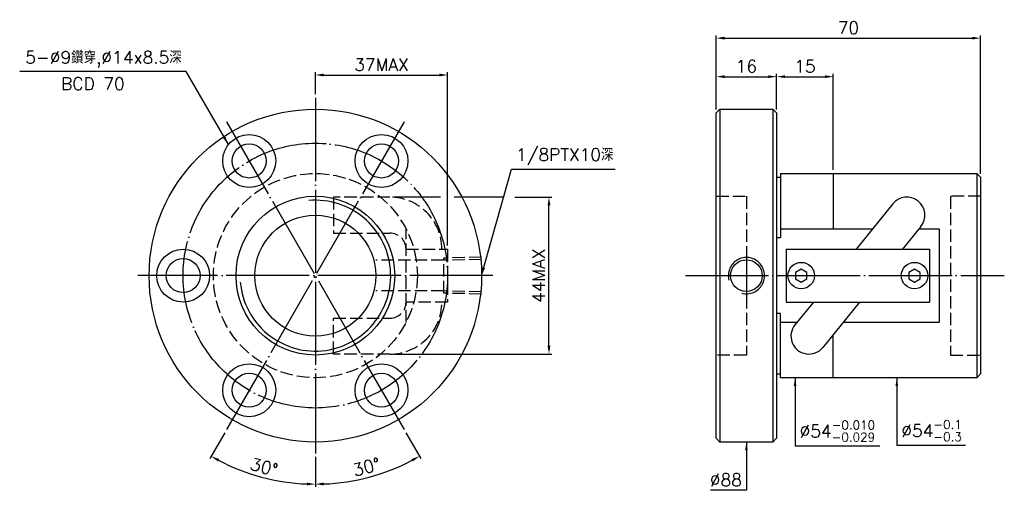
# Model space of a CAD drawing. Header units: millimetres. Extents: x -40 to 220, y 85 to 209.
import ezdxf

# ---------------------------------------------------------------- set-up
doc = ezdxf.new("R2010")
doc.units = ezdxf.units.MM
doc.header["$LTSCALE"] = 1.1
for name, pattern in [('CENTER', [22, 20, -1, 0, -1]), ('DASHED', [4, 3, -1]), ('THIN', [200000, 200000, 0])]:
    doc.linetypes.add(name, pattern=pattern)
for name, color, linetype in [('DIM', 2, 'Continuous'), ('NT', 7, 'Continuous'), ('NT-DIM', 2, 'Continuous'), ('SH', 7, 'Continuous')]:
    doc.layers.add(name, color=color, linetype=linetype)
doc.styles.get("Standard").update_dxf_attribs({"font": 'simplex.shx', "bigfont": 'chineset.shx'})
doc.dimstyles.new('ISO-25', dxfattribs={"dimscale": 1.1, "dimtxt": 3, "dimasz": 2, "dimexe": 0.646, "dimexo": 0.862, "dimgap": 1, "dimtad": 1, "dimdec": 3, "dimdsep": 46, "dimtxsty": 'Standard', "dimcen": 1.5, "dimclrd": 256, "dimclre": 256, "dimclrt": 256, "dimazin": 2, "dimtfac": 1, "dimtdec": 3, "dimtmove": 0, "dimatfit": 3, "dimfxl": 0, "dimtolj": 1, "dimlwd": -1, "dimlwe": -1, "dimarcsym": 0})

# ---------------------------------------------------------------- blocks, each defined once
blk = doc.blocks.new('*D11')
at = {"layer": 'Defpoints', "color": 0}
for p in [(214.22, 204.1), (144.22, 184.3), (214.22, 167.3)]:
    blk.add_point(p, dxfattribs=at)
at = {"layer": 'NT-DIM'}
for p, q in [((144.22, 185.25), (144.22, 204.81)), ((146.42, 204.1), (212.02, 204.1)), ((214.22, 168.25), (214.22, 204.81))]:
    blk.add_line(p, q, dxfattribs=at)
for points in [[(146.42, 204.46), (146.42, 203.73), (144.22, 204.1)], [(212.02, 204.46), (212.02, 203.73), (214.22, 204.1)]]:
    blk.add_solid(points, dxfattribs=at)
at = {"layer": 'NT-DIM', "insert": (179.22, 206.85), "char_height": 3.3, "attachment_point": 5}
blk.add_mtext('\\A1;70', dxfattribs=at)
blk = doc.blocks.new('*D12')
at = {"layer": 'Defpoints', "color": 0}
for p in [(160.22, 193.91), (144.22, 184.3), (160.22, 184.3)]:
    blk.add_point(p, dxfattribs=at)
at = {"layer": 'NT-DIM'}
for p, q in [((144.22, 185.25), (144.22, 194.62)), ((146.42, 193.91), (158.02, 193.91)), ((160.22, 185.25), (160.22, 194.62))]:
    blk.add_line(p, q, dxfattribs=at)
for points in [[(146.42, 194.28), (146.42, 193.55), (144.22, 193.91)], [(158.02, 194.28), (158.02, 193.55), (160.22, 193.91)]]:
    blk.add_solid(points, dxfattribs=at)
at = {"layer": 'NT-DIM', "insert": (152.22, 196.66), "char_height": 3.3, "attachment_point": 5}
blk.add_mtext('\\A1;16', dxfattribs=at)
blk = doc.blocks.new('*D31')
at = {"layer": 'Defpoints', "color": 0}
for p in [(57.86, 162.05), (99.95, 162.05), (57.86, 120.56)]:
    blk.add_point(p, dxfattribs=at)
at = {"layer": 'DIM'}
for p, q in [((99.95, 122.76), (99.95, 159.85)), ((58.8, 120.56), (100.66, 120.56))]:
    blk.add_line(p, q, dxfattribs=at)
for points in [[(99.58, 159.85), (100.32, 159.85), (99.95, 162.05)], [(99.58, 122.76), (100.32, 122.76), (99.95, 120.56)]]:
    blk.add_solid(points, dxfattribs=at)
at = {"layer": 'DIM', "insert": (97.2, 141.3), "char_height": 3.3, "attachment_point": 5, "rotation": 90}
blk.add_mtext('\\A1;44MAX', dxfattribs=at)
blk = doc.blocks.new('*D32')
at = {"layer": 'Defpoints', "color": 0}
for p in [(73.1, 194.35), (38.1, 188.3), (73.1, 148.3)]:
    blk.add_point(p, dxfattribs=at)
at = {"layer": 'DIM'}
for p, q in [((38.1, 189.25), (38.1, 195.06)), ((40.3, 194.35), (70.9, 194.35)), ((73.1, 149.25), (73.1, 195.06))]:
    blk.add_line(p, q, dxfattribs=at)
for points in [[(40.3, 194.72), (40.3, 193.98), (38.1, 194.35)], [(70.9, 194.72), (70.9, 193.98), (73.1, 194.35)]]:
    blk.add_solid(points, dxfattribs=at)
at = {"layer": 'DIM', "insert": (55.6, 197.1), "char_height": 3.3, "attachment_point": 5}
blk.add_mtext('\\A1;37MAX', dxfattribs=at)
blk = doc.blocks.new('*D33')
at = {"layer": 'Defpoints', "color": 0}
for p in [(38.1, 188.3), (61.6, 182.01), (14.6, 100.6), (38.1, 94.3), (19.24, 89.5)]:
    blk.add_point(p, dxfattribs=at)
at = {"layer": 'DIM'}
for p, q in [((14.12, 99.78), (10.17, 92.94)), ((38.1, 93.36), (38.1, 85.46))]:
    blk.add_line(p, q, dxfattribs=at)
blk.add_arc((38.1, 141.3), 55.13, 242.2865, 267.7135, dxfattribs=at)
for points in [[(12.28, 92.18), (12.63, 92.82), (10.53, 93.56)], [(35.9, 86.58), (35.89, 85.85), (38.1, 86.17)]]:
    blk.add_solid(points, dxfattribs=at)
at = {"layer": 'DIM', "insert": (24.54, 90.71), "char_height": 3.3, "attachment_point": 5, "rotation": 345}
blk.add_mtext('\\A1;30°', dxfattribs=at)
blk = doc.blocks.new('*D34')
at = {"layer": 'Defpoints', "color": 0}
for p in [(38.1, 188.3), (14.6, 182.01), (61.6, 100.6), (38.1, 94.3), (47.67, 87.01)]:
    blk.add_point(p, dxfattribs=at)
at = {"layer": 'DIM'}
for p, q in [((62.07, 99.78), (66.02, 92.94)), ((38.1, 93.36), (38.1, 85.46))]:
    blk.add_line(p, q, dxfattribs=at)
blk.add_arc((38.1, 141.3), 55.13, 272.2865, 297.7135, dxfattribs=at)
for points in [[(63.56, 92.82), (63.91, 92.18), (65.66, 93.56)], [(40.3, 85.85), (40.29, 86.58), (38.1, 86.17)]]:
    blk.add_solid(points, dxfattribs=at)
at = {"layer": 'DIM', "insert": (51.65, 90.71), "char_height": 3.3, "attachment_point": 5, "rotation": 15}
blk.add_mtext('\\A1;30°', dxfattribs=at)
blk = doc.blocks.new('*D35')
at = {"layer": 'Defpoints', "color": 0}
for p in [(175.22, 193.91), (160.22, 184.3), (175.22, 168.3)]:
    blk.add_point(p, dxfattribs=at)
at = {"layer": 'DIM'}
for p, q in [((160.22, 185.25), (160.22, 194.62)), ((162.42, 193.91), (173.02, 193.91)), ((175.22, 169.25), (175.22, 194.62))]:
    blk.add_line(p, q, dxfattribs=at)
for points in [[(162.42, 194.28), (162.42, 193.55), (160.22, 193.91)], [(173.02, 194.28), (173.02, 193.55), (175.22, 193.91)]]:
    blk.add_solid(points, dxfattribs=at)
at = {"layer": 'DIM', "insert": (167.72, 196.66), "char_height": 3.3, "attachment_point": 5}
blk.add_mtext('\\A1;15', dxfattribs=at)

msp = doc.modelspace()

# ---------------------------------------------------------------- linework, layer by layer
at = {"layer": 'DIM'}
for p, q in [((71.2336, 162.0464), (58.8032, 162.0464)), ((88.0674, 162.0464), (74.8342, 162.0464)), ((90.8965, 162.0464), (100.6613, 162.0464))]:
    msp.add_line(p, q, dxfattribs=at)
at = {"layer": 'NT', "color": 3, "linetype": 'CENTER'}
for p, q in [((38.0964, 188.305), (38.0964, 94.305)), ((61.5964, 182.0082), (14.5964, 100.6018)), ((14.5964, 182.0082), (61.5964, 100.6018)), ((85.0964, 141.305), (-8.9036, 141.305))]:
    msp.add_line(p, q, dxfattribs=at)
at = {"layer": 'NT', "color": 7, "linetype": 'Continuous'}
for p, q in [((144.2197, 184.305), (145.2197, 185.305)), ((145.2197, 185.305), (145.2197, 97.305)), ((145.2197, 185.305), (159.2197, 185.305)), ((159.2197, 185.305), (159.2197, 97.305)), ((159.2197, 185.305), (160.2197, 184.305)), ((144.2197, 98.305), (144.2197, 184.305)), ((160.2197, 184.305), (160.2197, 98.305)), ((160.2197, 167.305), (161.2197, 167.305)), ((161.2197, 168.305), (213.2197, 168.305)), ((161.2197, 168.305), (161.2197, 151.305)), ((175.2197, 168.305), (175.2197, 153.6743)), ((213.2197, 168.305), (213.2197, 114.305)), ((213.2197, 168.305), (214.2197, 167.305)), ((214.2197, 167.305), (214.2197, 115.305)), ((190.9952, 160.2865), (181.2803, 148.305)), ((198.3743, 154.3034), (193.5107, 148.305)), ((161.2197, 151.305), (160.2197, 151.305)), ((162.7197, 148.305), (200.7197, 148.305)), ((162.7197, 148.305), (162.7197, 134.305)), ((200.7197, 148.305), (200.7197, 134.305)), ((162.7197, 134.305), (200.7197, 134.305)), ((169.9288, 134.305), (165.0652, 128.3065)), ((182.1592, 134.305), (172.4443, 122.3234)), ((161.2197, 131.305), (160.2197, 131.305)), ((161.2197, 114.305), (161.2197, 131.305)), ((175.2197, 114.305), (175.2197, 125.7464)), ((160.2197, 115.305), (161.2197, 115.305)), ((214.2197, 115.305), (213.2197, 114.305)), ((213.2197, 114.305), (161.2197, 114.305)), ((145.2197, 97.305), (144.2197, 98.305)), ((159.2197, 97.305), (145.2197, 97.305)), ((160.2197, 98.305), (159.2197, 97.305))]:
    msp.add_line(p, q, dxfattribs=at)
at = {"layer": 'NT', "color": 1, "linetype": 'DASHED'}
for p, q in [((144.2197, 162.305), (152.2197, 162.305)), ((152.2197, 162.305), (152.2197, 120.305)), ((206.2197, 162.305), (206.2197, 120.305)), ((214.2197, 162.305), (206.2197, 162.305)), ((62.0964, 128.9356), (62.0964, 153.6743)), ((62.0964, 148.305), (73.0964, 148.305)), ((73.0964, 148.305), (73.0964, 134.305)), ((73.0964, 134.305), (62.0964, 134.305)), ((152.2197, 120.305), (144.2197, 120.305)), ((206.2197, 120.305), (214.2197, 120.305))]:
    msp.add_line(p, q, dxfattribs=at)
for points in [[(57.855, 162.0464), (42.9093, 162.0464), (42.9093, 152.5464), (57.855, 152.5464)], [(57.855, 120.5635), (42.9093, 120.5635), (42.9093, 130.0635), (57.855, 130.0635)]]:
    msp.add_lwpolyline(points, dxfattribs=at)
at = {"layer": 'NT', "color": 7, "linetype": 'Continuous'}
for points in [[(161.2197, 153.6743), (185.6338, 153.6743)], [(197.8642, 153.6743), (203.2197, 153.6743), (203.2197, 128.9356), (177.8057, 128.9356)], [(165.5753, 128.9356), (161.2197, 128.9356)]]:
    msp.add_lwpolyline(points, dxfattribs=at)
for points in [[(166.7197, 143.037), (165.2197, 142.171), (165.2197, 140.4389), (166.7197, 139.5729), (168.2197, 140.4389), (168.2197, 142.171)], [(196.7197, 143.037), (195.2197, 142.171), (195.2197, 140.4389), (196.7197, 139.5729), (198.2197, 140.4389), (198.2197, 142.171)]]:
    msp.add_lwpolyline(points, close=True, dxfattribs=at)
for centre, radius in [((38.0964, 141.305), 44), ((20.5964, 171.6158), 7), ((55.5964, 171.6158), 7), ((20.5964, 171.6158), 4.5), ((55.5964, 171.6158), 4.5), ((38.0964, 141.305), 21), ((38.0964, 141.305), 16), ((3.0964, 141.305), 7), ((3.0964, 141.305), 4.5), ((166.7197, 141.305), 3.5), ((196.7197, 141.305), 3.5), ((20.5964, 110.9941), 7), ((55.5964, 110.9941), 7), ((20.5964, 110.9941), 4.5), ((55.5964, 110.9941), 4.5)]:
    msp.add_circle(centre, radius, dxfattribs=at)
at = {"layer": 'NT', "color": 3, "linetype": 'CENTER'}
msp.add_circle((38.0964, 141.305), 35, dxfattribs=at)
at = {"layer": 'NT', "color": 1, "linetype": 'DASHED'}
msp.add_circle((38.0964, 141.305), 27, dxfattribs=at)
for centre, radius, start, end in [((57.855, 148.305), 13.7414, 0, 90), ((57.855, 148.305), 4.2414, 0, 90), ((57.855, 134.305), 4.2414, 270, 0), ((57.855, 134.305), 13.7414, 270, 0)]:
    msp.add_arc(centre, radius, start, end, dxfattribs=at)
at = {"layer": 'NT', "color": 7, "linetype": 'Continuous'}
for centre, start, end in [((194.6847, 157.295), 320.964195, 140.964195), ((168.7547, 125.315), 140.964195, 320.964195)]:
    msp.add_arc(centre, 4.75, start, end, dxfattribs=at)
at = {"layer": 'NT', "color": 5, "linetype": 'THIN'}
msp.add_arc((38.0964, 141.305), 19.945, 185, 95, dxfattribs=at)
at = {"layer": 'NT-DIM', "color": 1, "linetype": 'DASHED'}
for p, q in [((82.0964, 146.169), (72.1001, 145.9378)), ((72.1001, 145.3568), (54.1001, 145.3568)), ((72.1001, 136.6721), (72.1001, 145.9378)), ((72.1001, 136.6721), (72.1001, 145.9378)), ((82.0964, 145.588), (72.1001, 145.3568)), ((72.1001, 137.2531), (54.1001, 137.2531)), ((82.0964, 137.022), (72.1001, 137.2531)), ((82.0964, 136.441), (72.1001, 136.6721))]:
    msp.add_line(p, q, dxfattribs=at)
at = {"layer": 'NT-DIM', "color": 7, "linetype": 'Continuous'}
msp.add_circle((152.2197, 141.305), 4.2, dxfattribs=at)
at = {"layer": 'NT-DIM', "color": 5, "linetype": 'THIN'}
msp.add_arc((152.2197, 141.305), 4.8, 255, 195, dxfattribs=at)
at = {"layer": 'SH', "color": 3, "linetype": 'CENTER'}
for p, q in [((152.2197, 148.0324), (152.2197, 134.0801)), ((136.0645, 141.305), (220.4851, 141.305))]:
    msp.add_line(p, q, dxfattribs=at)

# ---------------------------------------------------------------- texts
at = {"layer": 'NT-DIM', "char_height": 3.3}
for s, insert, attachment_point in [('\\A1;5-%%C9鑽穿,%%C14x8.5深', (2.7294, 196.3656), 9), ('BCD 70', (-29.2068, 190.3995), 7), ('1/8PTX10深', (91.2302, 170.5477), 7), ('\\A1;\\A1;\\A1;%%c54{\\H0.7x;\\S-0.010^ -0.029;}', (166.2963, 97.4155), 7), ('\\A1;\\A1;%%c54{\\H0.7x;\\S-0.1^ -0.3;}', (193.2299, 97.5405), 7), ('\\A1;%%c88', (151.0197, 85.6512), 9)]:
    msp.add_mtext(s, dxfattribs=dict(at, insert=insert, attachment_point=attachment_point))

# ---------------------------------------------------------------- dimensions: what is measured, and where the dimension line sits
at = {"layer": 'DIM'}
dim = msp.add_linear_dim(base=(73.0964, 194.3492), p1=(38.0964, 188.305), p2=(73.0964, 148.305), text='37MAX', dimstyle='ISO-25', dxfattribs=at)
dim.commit()
dim.dimension.update_dxf_attribs({"geometry": '*D32', "text_midpoint": (55.5964, 197.0992)})
dim = msp.add_linear_dim(base=(175.2197, 193.9118), p1=(160.2197, 184.305), p2=(175.2197, 168.305), dimstyle='ISO-25', dxfattribs=at)
dim.commit()
dim.dimension.update_dxf_attribs({"geometry": '*D35', "text_midpoint": (167.7197, 196.6618)})
for base, line2, picture, middle in [((19.2398, 89.4968), ((61.5964, 182.0082), (14.5964, 100.6018)), '*D33', (24.5387, 90.7068)), ((47.6702, 87.0095), ((14.5964, 182.0082), (61.5964, 100.6018)), '*D34', (51.6542, 90.7068))]:
    dim = msp.add_angular_dim_2l(base=base, line1=((38.0964, 188.305), (38.0964, 94.305)), line2=line2, dimstyle='ISO-25', dxfattribs=at)
    dim.commit()
    dim.dimension.update_dxf_attribs({"geometry": picture, "text_midpoint": middle})
dim = msp.add_linear_dim(base=(99.9507, 162.0464), p1=(57.855, 120.5635), p2=(57.855, 162.0464), angle=90, text='44MAX', dimstyle='ISO-25', override={"dimse2": 1}, dxfattribs=at)
dim.commit()
dim.dimension.update_dxf_attribs({"geometry": '*D31', "text_midpoint": (97.2007, 141.305)})
at = {"layer": 'NT-DIM'}
for base, p2, picture, middle in [((214.2197, 204.0975), (214.2197, 167.305), '*D11', (179.2197, 204.0975)), ((160.2197, 193.9118), (160.2197, 184.305), '*D12', (152.2197, 193.9118))]:
    dim = msp.add_linear_dim(base=base, p1=(144.2197, 184.305), p2=p2, dimstyle='ISO-25', dxfattribs=at)
    dim.commit()
    dim.dimension.update_dxf_attribs({"geometry": picture, "text_midpoint": middle, "dimtype": 160})

# ---------------------------------------------------------------- leaders
at = {"layer": 'NT-DIM', "annotation_type": 0, "has_hookline": 1}
for points, hookline_direction, text_width in [([(15.089, 175.9365), (3.9294, 195.2656), (3.8294, 195.2656)], 1, 42.9), ([(82.0964, 141.305), (90.0302, 169.4499), (90.1302, 169.4477)], 0, 26.2429), ([(165.0963, 114.305), (165.0963, 96.3155), (165.1963, 96.3155)], 0, 21.2614), ([(192.0299, 114.305), (192.0299, 96.4405), (192.1299, 96.4405)], 0, 16.9714), ([(152.2197, 97.305), (152.2197, 84.5512), (152.1197, 84.5512)], 1, 8.3286)]:
    msp.add_leader(points, dimstyle='ISO-25', dxfattribs=dict(at, hookline_direction=hookline_direction, text_width=text_width))

doc.saveas('drawing.dxf')
